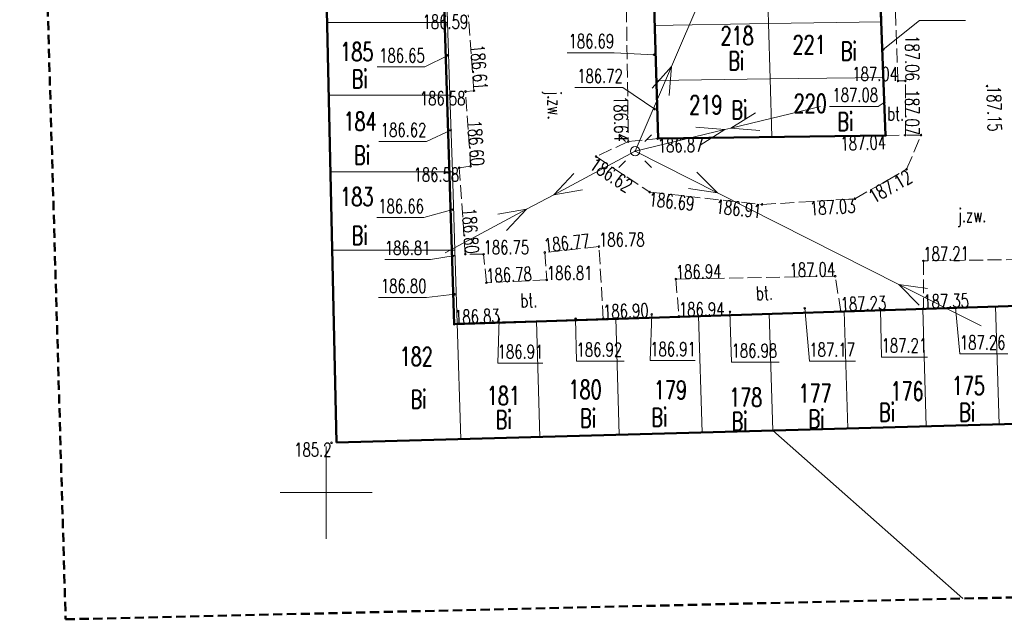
# Model space of a CAD drawing. Header units: metres. Extents: x 0 to 7425707, y -302 to 5720571.
# Tile 43 of 50: x 7425588 to 7425641, y 5720449 to 5720482. Entities that reach past the tile are written whole.
import ezdxf
from ezdxf.enums import TextEntityAlignment as Align

# ---------------------------------------------------------------- set-up
doc = ezdxf.new("R2010")
doc.units = ezdxf.units.M
doc.header["$LTSCALE"] = 0.5
for name, pattern in [('1', [0]), ('1_1', [0]), ('1_2', [1.5, 1, -0.5]), ('1_EGBU_A', [0]), ('1_OTKJ', [2, 1.5, -0.5]), ('1_OTKU', [2, 1.5, -0.5]), ('1_SUEP_A', [0]), ('GUZ', [1.4, 0.7, -0.7])]:
    doc.linetypes.add(name, pattern=pattern)
doc.layers.get('0').update_dxf_attribs({"color": 250, "linetype": 'CONTINUOUS', "lineweight": 100})
for name, color, linetype, lineweight in [('DZIALKI_L_0', 7, '1', 18), ('EGBB_L_0', 7, '1_EGBU_A', 50), ('H_WJAZDY_GARAZ_T_0', 7, 'CONTINUOUS', 18), ('KRZYZE_LINIA_L_0', 7, '1_1', 20), ('NUMERY_DZIALEK_T_0', 7, 'CONTINUOUS', 18), ('OTK_E_T_0', 7, 'CONTINUOUS', 0), ('OTK_E_T_3', 7, 'CONTINUOUS', 0), ('OTK_L_0', 7, '1_OTKJ', 18), ('OTK_L_4', 7, '1_OTKU', 18), ('OTR_T_0', 7, 'CONTINUOUS', 18), ('OTR_T_1', 7, 'CONTINUOUS', 18), ('SUE_T_3', 7, 'CONTINUOUS', 18), ('SUE_T_3_T_0', 7, 'CONTINUOUS', 18), ('SUEP_L_0', 1, '1_SUEP_A', 18), ('SUP_T_2', 7, 'CONTINUOUS', 18)]:
    doc.layers.add(name, color=color, linetype=linetype, lineweight=lineweight)
for name, color, linetype, lineweight, true_color in [('NUMERY_UZYTKOW_T_0', 7, 'CONTINUOUS', 18, 0x008000), ('UZYTKI_L_0', 7, 'GUZ', 18, 0x008000), ('ZAKRES_OPRACOWANIA_L_0', 7, '1_2', 50, 0x00ea00)]:
    doc.layers.add(name, color=color, linetype=linetype, lineweight=lineweight, true_color=true_color)
doc.styles.get("Standard").update_dxf_attribs({"font": 'Simplex.SHX', "width": 0.75})

# ---------------------------------------------------------------- blocks, each defined once
blk = doc.blocks.new('1_OTRS')
at = {"linetype": 'Continuous'}
blk.add_circle((0, 0), 0.045, dxfattribs=at)
blk = doc.blocks.new('1_OTRN')
at = {"linetype": 'Continuous'}
blk.add_circle((0, 0), 0.045, dxfattribs=at)
blk = doc.blocks.new('1_SUPP')
at = {"linetype": 'Continuous'}
blk.add_circle((0, 0), 0.25, dxfattribs=at)
blk = doc.blocks.new('1_SUEO_W')
at = {"linetype": 'Continuous'}
for p, q in [((-0.53035, 0.53035), (-0.8839, 0.8839)), ((0.53035, 0.53035), (0.8839, 0.8839)), ((-0.53035, -0.53035), (-0.8839, -0.8839)), ((0.53035, -0.53035), (0.8839, -0.8839))]:
    blk.add_line(p, q, dxfattribs=at)
blk.add_circle((0, 0), 0.025, dxfattribs=at)

msp = doc.modelspace()

# ---------------------------------------------------------------- linework, layer by layer
at = {"layer": 'DZIALKI_L_0', "linetype": '1'}
for p, q in [((7425604.378, 5720485.895), (7425604.478, 5720481.595)), ((7425611.008, 5720481.595), (7425610.868, 5720485.885)), ((7425622.128, 5720484.535), (7425622.218, 5720481.435)), ((7425628.318, 5720484.565), (7425628.408, 5720481.545)), ((7425634.558, 5720481.635), (7425634.478, 5720484.585)), ((7425628.408, 5720481.545), (7425634.558, 5720481.635)), ((7425634.648, 5720478.615), (7425634.558, 5720481.635)), ((7425604.478, 5720481.595), (7425611.008, 5720481.595)), ((7425604.478, 5720481.595), (7425604.558, 5720477.645)), ((7425611.128, 5720477.645), (7425611.008, 5720481.595)), ((7425622.218, 5720481.435), (7425628.408, 5720481.545)), ((7425622.218, 5720481.435), (7425622.308, 5720478.455)), ((7425628.408, 5720481.545), (7425628.498, 5720478.545)), ((7425622.308, 5720478.455), (7425628.498, 5720478.545)), ((7425622.308, 5720478.455), (7425622.418, 5720475.295)), ((7425628.498, 5720478.545), (7425634.648, 5720478.615)), ((7425628.498, 5720478.545), (7425628.598, 5720475.385)), ((7425634.748, 5720475.465), (7425634.648, 5720478.615)), ((7425604.558, 5720477.645), (7425611.128, 5720477.645)), ((7425604.558, 5720477.645), (7425604.658, 5720473.495)), ((7425611.268, 5720473.495), (7425611.128, 5720477.645)), ((7425622.418, 5720475.295), (7425628.598, 5720475.385)), ((7425628.598, 5720475.385), (7425634.748, 5720475.465)), ((7425604.658, 5720473.495), (7425611.268, 5720473.495)), ((7425604.658, 5720473.495), (7425604.748, 5720469.245)), ((7425611.398, 5720469.245), (7425611.268, 5720473.495)), ((7425611.398, 5720469.245), (7425604.748, 5720469.245)), ((7425604.748, 5720469.245), (7425604.988, 5720458.815)), ((7425611.528, 5720465.285), (7425611.398, 5720469.245)), ((7425640.718, 5720466.205), (7425636.768, 5720466.075)), ((7425644.658, 5720466.335), (7425640.718, 5720466.205)), ((7425640.908, 5720459.805), (7425640.718, 5720466.205)), ((7425624.618, 5720465.695), (7425620.128, 5720465.555)), ((7425628.448, 5720465.815), (7425624.618, 5720465.695)), ((7425624.818, 5720459.365), (7425624.618, 5720465.695)), ((7425632.518, 5720465.945), (7425628.448, 5720465.815)), ((7425628.638, 5720459.465), (7425628.448, 5720465.815)), ((7425636.768, 5720466.075), (7425632.518, 5720465.945)), ((7425632.708, 5720459.575), (7425632.518, 5720465.945)), ((7425636.958, 5720459.685), (7425636.768, 5720466.075)), ((7425615.828, 5720465.415), (7425611.528, 5720465.285)), ((7425611.528, 5720465.285), (7425611.718, 5720459.005)), ((7425620.128, 5720465.555), (7425615.828, 5720465.415)), ((7425616.018, 5720459.115), (7425615.828, 5720465.415)), ((7425620.318, 5720459.245), (7425620.128, 5720465.555)), ((7425636.958, 5720459.685), (7425640.908, 5720459.805)), ((7425640.908, 5720459.805), (7425644.858, 5720459.905)), ((7425616.018, 5720459.115), (7425620.318, 5720459.245)), ((7425620.318, 5720459.245), (7425624.818, 5720459.365)), ((7425624.818, 5720459.365), (7425628.638, 5720459.465)), ((7425628.638, 5720459.465), (7425632.708, 5720459.575)), ((7425628.638, 5720459.465), (7425638.95, 5720450.36)), ((7425632.708, 5720459.575), (7425636.958, 5720459.685)), ((7425604.988, 5720458.815), (7425611.718, 5720459.005)), ((7425611.718, 5720459.005), (7425616.018, 5720459.115))]:
    msp.add_line(p, q, dxfattribs=at)
at = {"layer": 'EGBB_L_0', "linetype": '1_EGBU_A'}
for p, q in [((7425634.748, 5720475.465), (7425633.898, 5720498.129)), ((7425621.792, 5720496.778), (7425622.418, 5720475.295)), ((7425611.368, 5720465.235), (7425610.428, 5720494.785)), ((7425604.288, 5720490.015), (7425604.988, 5720458.815)), ((7425622.418, 5720475.295), (7425634.748, 5720475.465)), ((7425661.508, 5720466.855), (7425611.368, 5720465.235)), ((7425604.988, 5720458.815), (7425661.698, 5720460.375))]:
    msp.add_line(p, q, dxfattribs=at)
at = {"layer": 'H_WJAZDY_GARAZ_T_0', "linetype": 'Continuous'}
for p, q in [((7425634.628, 5720480.125), (7425636.596, 5720481.699)), ((7425636.596, 5720481.699), (7425639.093, 5720481.699)), ((7425611.028, 5720479.805), (7425609.772, 5720479.181)), ((7425617.488, 5720479.95), (7425620.04, 5720479.95)), ((7425622.208, 5720479.845), (7425620.04, 5720479.95)), ((7425607.193, 5720479.181), (7425609.772, 5720479.181)), ((7425617.906, 5720478.063), (7425620.511, 5720478.063)), ((7425622.238, 5720476.895), (7425620.511, 5720478.063)), ((7425631.715, 5720477.037), (7425634.348, 5720477.037)), ((7425634.688, 5720477.245), (7425634.348, 5720477.037)), ((7425611.178, 5720475.745), (7425609.86, 5720475.14)), ((7425607.282, 5720475.14), (7425609.86, 5720475.14)), ((7425607.176, 5720471.011), (7425609.727, 5720471.011)), ((7425611.288, 5720471.445), (7425609.727, 5720471.011)), ((7425611.318, 5720468.935), (7425610.078, 5720468.744)), ((7425607.608, 5720468.744), (7425610.078, 5720468.744)), ((7425607.259, 5720466.684), (7425609.865, 5720466.684)), ((7425611.408, 5720466.855), (7425609.865, 5720466.684)), ((7425638.548, 5720466.145), (7425638.783, 5720463.62)), ((7425622.078, 5720465.765), (7425621.994, 5720463.259)), ((7425626.318, 5720465.905), (7425626.406, 5720463.176)), ((7425630.378, 5720466.095), (7425630.624, 5720463.231)), ((7425634.488, 5720466.035), (7425634.537, 5720463.453)), ((7425613.798, 5720465.505), (7425613.724, 5720463.12)), ((7425617.948, 5720465.535), (7425617.998, 5720463.231)), ((7425634.537, 5720463.453), (7425637.034, 5720463.453)), ((7425638.783, 5720463.62), (7425641.388, 5720463.62)), ((7425613.724, 5720463.12), (7425616.167, 5720463.12)), ((7425617.998, 5720463.231), (7425620.576, 5720463.231)), ((7425621.994, 5720463.259), (7425624.436, 5720463.259)), ((7425626.406, 5720463.176), (7425628.985, 5720463.176)), ((7425630.624, 5720463.231), (7425633.121, 5720463.231))]:
    msp.add_line(p, q, dxfattribs=at)
at = {"layer": 'KRZYZE_LINIA_L_0', "linetype": '1_1'}
for p, q in [((7425604.428, 5720453.605), (7425604.428, 5720458.605)), ((7425601.928, 5720456.105), (7425606.928, 5720456.105))]:
    msp.add_line(p, q, dxfattribs=at)
at = {"layer": 'OTK_L_0', "linetype": '1_OTKJ'}
for p, q in [((7425620.678, 5720484.355), (7425620.808, 5720475.135)), ((7425635.428, 5720478.425), (7425635.198, 5720484.695)), ((7425612.438, 5720477.895), (7425612.128, 5720482.005)), ((7425635.828, 5720478.425), (7425635.428, 5720478.425)), ((7425635.828, 5720475.485), (7425635.828, 5720478.425)), ((7425611.978, 5720477.855), (7425612.438, 5720477.895)), ((7425612.258, 5720473.795), (7425611.978, 5720477.855)), ((7425636.678, 5720475.485), (7425635.828, 5720475.485)), ((7425635.898, 5720473.635), (7425636.678, 5720475.485)), ((7425620.808, 5720475.135), (7425619.058, 5720474.325)), ((7425619.058, 5720474.325), (7425621.968, 5720472.395)), ((7425611.638, 5720473.715), (7425612.258, 5720473.795)), ((7425611.968, 5720469.035), (7425611.638, 5720473.715)), ((7425633.098, 5720472.035), (7425635.898, 5720473.635)), ((7425621.968, 5720472.395), (7425628.058, 5720471.725)), ((7425628.058, 5720471.725), (7425633.098, 5720472.035)), ((7425619.218, 5720469.445), (7425616.278, 5720469.125)), ((7425619.45, 5720465.497), (7425619.218, 5720469.445)), ((7425612.958, 5720469.025), (7425611.968, 5720469.035)), ((7425613.118, 5720467.485), (7425612.958, 5720469.025)), ((7425616.278, 5720469.125), (7425616.388, 5720467.635)), ((7425649.038, 5720468.845), (7425636.808, 5720468.665)), ((7425636.808, 5720468.665), (7425636.808, 5720466.057)), ((7425632.028, 5720467.835), (7425623.388, 5720467.685)), ((7425632.331, 5720465.913), (7425632.028, 5720467.835)), ((7425616.388, 5720467.635), (7425613.118, 5720467.485)), ((7425623.388, 5720467.685), (7425623.551, 5720465.629)), ((7425623.551, 5720465.629), (7425619.45, 5720465.497)), ((7425636.808, 5720466.057), (7425632.331, 5720465.913))]:
    msp.add_line(p, q, dxfattribs=at)
at = {"layer": 'OTK_L_4', "linetype": '1_OTKU'}
for p, q in [((7425633.898, 5720498.129), (7425634.748, 5720475.465)), ((7425622.418, 5720475.295), (7425621.889, 5720493.426)), ((7425610.482, 5720493.086), (7425611.368, 5720465.235)), ((7425620.678, 5720484.355), (7425620.808, 5720475.135)), ((7425635.428, 5720478.425), (7425635.198, 5720484.695)), ((7425612.438, 5720477.895), (7425612.128, 5720482.005)), ((7425635.828, 5720478.425), (7425635.428, 5720478.425)), ((7425635.828, 5720475.485), (7425635.828, 5720478.425)), ((7425611.978, 5720477.855), (7425612.438, 5720477.895)), ((7425612.258, 5720473.795), (7425611.978, 5720477.855)), ((7425620.808, 5720475.135), (7425622.418, 5720475.295)), ((7425634.748, 5720475.465), (7425635.828, 5720475.485)), ((7425611.638, 5720473.715), (7425612.258, 5720473.795)), ((7425611.968, 5720469.035), (7425611.638, 5720473.715)), ((7425619.218, 5720469.445), (7425616.278, 5720469.125)), ((7425619.45, 5720465.497), (7425619.218, 5720469.445)), ((7425612.958, 5720469.025), (7425611.968, 5720469.035)), ((7425613.118, 5720467.485), (7425612.958, 5720469.025)), ((7425616.278, 5720469.125), (7425616.388, 5720467.635)), ((7425649.038, 5720468.845), (7425636.808, 5720468.665)), ((7425636.808, 5720468.665), (7425636.808, 5720466.057)), ((7425632.028, 5720467.835), (7425623.388, 5720467.685)), ((7425632.331, 5720465.913), (7425632.028, 5720467.835)), ((7425616.388, 5720467.635), (7425613.118, 5720467.485)), ((7425623.388, 5720467.685), (7425623.551, 5720465.629)), ((7425636.808, 5720466.057), (7425649.088, 5720466.454)), ((7425623.551, 5720465.629), (7425632.331, 5720465.913)), ((7425611.368, 5720465.235), (7425619.45, 5720465.497))]:
    msp.add_line(p, q, dxfattribs=at)
at = {"layer": 'SUEP_L_0', "linetype": '1_SUEP_A'}
for p, q in [((7425623.152, 5720479.209), (7425627.1, 5720488.397)), ((7425621.178, 5720474.615), (7425623.152, 5720479.209)), ((7425622.1, 5720478.028), (7425623.152, 5720479.209)), ((7425623.152, 5720479.209), (7425623.019, 5720477.634)), ((7425626.365, 5720475.863), (7425631.227, 5720477.032)), ((7425627.707, 5720476.7), (7425626.365, 5720475.863)), ((7425621.178, 5720474.615), (7425626.039, 5720475.784)), ((7425624.464, 5720475.92), (7425626.039, 5720475.784)), ((7425626.039, 5720475.784), (7425624.697, 5720474.948)), ((7425626.039, 5720475.784), (7425626.365, 5720475.863)), ((7425626.365, 5720475.863), (7425627.941, 5720475.728)), ((7425621.178, 5720474.615), (7425616.769, 5720472.256)), ((7425621.178, 5720474.615), (7425625.64, 5720472.36)), ((7425616.769, 5720472.256), (7425617.856, 5720473.405)), ((7425624.527, 5720473.483), (7425625.64, 5720472.36)), ((7425625.64, 5720472.36), (7425624.076, 5720472.59)), ((7425616.769, 5720472.256), (7425615.294, 5720471.467)), ((7425618.328, 5720472.523), (7425616.769, 5720472.256)), ((7425625.64, 5720472.36), (7425635.469, 5720467.392)), ((7425615.294, 5720471.467), (7425610.886, 5720469.107)), ((7425615.294, 5720471.467), (7425613.736, 5720471.2)), ((7425614.208, 5720470.318), (7425615.294, 5720471.467)), ((7425635.469, 5720467.392), (7425639.932, 5720465.137)), ((7425637.034, 5720467.162), (7425635.469, 5720467.392)), ((7425635.469, 5720467.392), (7425636.582, 5720466.27))]:
    msp.add_line(p, q, dxfattribs=at)
at = {"layer": 'UZYTKI_L_0', "linetype": 'GUZ'}
for p, q in [((7425604.378, 5720485.895), (7425604.478, 5720481.595)), ((7425604.478, 5720481.595), (7425604.558, 5720477.645)), ((7425604.558, 5720477.645), (7425604.658, 5720473.495)), ((7425604.658, 5720473.495), (7425604.748, 5720469.245)), ((7425604.748, 5720469.245), (7425604.988, 5720458.815)), ((7425636.958, 5720459.685), (7425640.908, 5720459.805)), ((7425640.908, 5720459.805), (7425644.858, 5720459.905)), ((7425616.018, 5720459.115), (7425620.318, 5720459.245)), ((7425620.318, 5720459.245), (7425624.818, 5720459.365)), ((7425624.818, 5720459.365), (7425628.638, 5720459.465)), ((7425628.638, 5720459.465), (7425632.708, 5720459.575)), ((7425632.708, 5720459.575), (7425636.958, 5720459.685)), ((7425604.988, 5720458.815), (7425611.718, 5720459.005)), ((7425611.718, 5720459.005), (7425616.018, 5720459.115))]:
    msp.add_line(p, q, dxfattribs=at)
at = {"layer": 'ZAKRES_OPRACOWANIA_L_0', "linetype": '1_2'}
for p, q in [((7425587.808, 5720534.145), (7425590.298, 5720449.235)), ((7425587.808, 5720534.145), (7425590.298, 5720449.235)), ((7425590.298, 5720449.235), (7425674.678, 5720451.185)), ((7425590.298, 5720449.235), (7425674.678, 5720451.185))]:
    msp.add_line(p, q, dxfattribs=at)

# ---------------------------------------------------------------- block references
at = {"layer": 'H_WJAZDY_GARAZ_T_0'}
for p in [(7425634.628, 5720480.125), (7425611.028, 5720479.805), (7425622.208, 5720479.845), (7425622.238, 5720476.895), (7425634.688, 5720477.245), (7425611.178, 5720475.745), (7425611.288, 5720471.445), (7425611.318, 5720468.935), (7425611.408, 5720466.855), (7425630.378, 5720466.095), (7425638.548, 5720466.145), (7425622.078, 5720465.765), (7425626.318, 5720465.905), (7425634.488, 5720466.035), (7425613.798, 5720465.505), (7425617.948, 5720465.535)]:
    msp.add_blockref('1_OTRS', p, dxfattribs=at)
at = {"layer": 'OTR_T_0'}
for p in [(7425635.428, 5720478.425), (7425635.828, 5720478.425), (7425611.978, 5720477.855), (7425612.438, 5720477.895), (7425640.258, 5720478.145), (7425622.398, 5720475.295), (7425634.768, 5720475.475), (7425635.828, 5720475.485), (7425636.678, 5720475.485), (7425620.808, 5720475.135), (7425619.058, 5720474.325), (7425611.638, 5720473.715), (7425612.258, 5720473.795), (7425635.898, 5720473.635), (7425621.968, 5720472.395), (7425633.098, 5720472.035), (7425628.058, 5720471.725), (7425619.218, 5720469.445), (7425611.968, 5720469.035), (7425612.958, 5720469.025), (7425616.278, 5720469.125), (7425636.808, 5720468.665), (7425623.388, 5720467.685), (7425632.028, 5720467.835), (7425613.118, 5720467.485), (7425616.388, 5720467.635), (7425636.808, 5720466.085), (7425623.548, 5720465.665), (7425632.328, 5720465.935), (7425611.368, 5720465.235), (7425619.448, 5720465.535)]:
    msp.add_blockref('1_OTRS', p, dxfattribs=at)
at = {"layer": 'OTR_T_1'}
msp.add_blockref('1_OTRN', (7425604.714, 5720458.806), dxfattribs=at)
at = {"layer": 'SUE_T_3'}
msp.add_blockref('1_SUPP', (7425621.178, 5720474.615), dxfattribs=at)
at = {"layer": 'SUE_T_3_T_0'}
msp.add_blockref('1_SUEO_W', (7425621.178, 5720474.615), dxfattribs=at)
at = {"layer": 'SUP_T_2'}
msp.add_blockref('1_SUPP', (7425621.178, 5720474.615), dxfattribs=at)

# ---------------------------------------------------------------- texts
at = {"layer": 'H_WJAZDY_GARAZ_T_0', "width": 0.7}
for s, p in [('186.69', (7425620.04, 5720480.95)), ('186.72', (7425620.511, 5720479.063)), ('187.08', (7425634.348, 5720478.037))]:
    msp.add_text(s, height=0.75, dxfattribs=at).set_placement(p, align=Align.TOP_RIGHT)
for s, p in [('186.65', (7425609.772, 5720479.431)), ('186.62', (7425609.86, 5720475.39)), ('186.66', (7425609.727, 5720471.261)), ('186.81', (7425610.078, 5720468.994)), ('186.80', (7425609.865, 5720466.934))]:
    msp.add_text(s, height=0.75, dxfattribs=at).set_placement(p, align=Align.RIGHT)
for s, p in [('187.26', (7425638.783, 5720464.62)), ('186.91', (7425613.724, 5720464.12)), ('186.92', (7425617.998, 5720464.231)), ('186.91', (7425621.994, 5720464.259)), ('186.98', (7425626.406, 5720464.176)), ('187.17', (7425630.624, 5720464.231)), ('187.21', (7425634.537, 5720464.453))]:
    msp.add_text(s, height=0.75, dxfattribs=at).set_placement(p, align=Align.TOP_LEFT)
at = {"layer": 'NUMERY_DZIALEK_T_0', "width": 0.7}
for s, p in [('218', (7425625.805, 5720481.373)), ('221', (7425629.714, 5720480.895)), ('185', (7425605.186, 5720480.505)), ('219', (7425624.112, 5720477.626)), ('220', (7425629.769, 5720477.704)), ('184', (7425605.364, 5720476.731)), ('183', (7425605.186, 5720472.646)), ('182', (7425608.408, 5720463.985)), ('175', (7425638.345, 5720462.407)), ('181', (7425613.134, 5720461.857)), ('180', (7425617.565, 5720462.197)), ('179', (7425622.192, 5720462.168)), ('177', (7425630.033, 5720461.981)), ('176', (7425635.018, 5720462.105)), ('178', (7425626.268, 5720461.768))]:
    msp.add_text(s, height=1, dxfattribs=at).set_placement(p, align=Align.TOP_LEFT)
at = {"layer": 'NUMERY_UZYTKOW_T_0', "width": 0.7}
for p in [(7425632.326, 5720480.54), (7425626.221, 5720480.013), (7425605.799, 5720479.025), (7425626.387, 5720477.349), (7425632.132, 5720476.71), (7425605.932, 5720474.896), (7425605.799, 5720470.544), (7425608.995, 5720461.664), (7425634.393, 5720460.954), (7425638.744, 5720460.954), (7425613.613, 5720460.554), (7425618.186, 5720460.643), (7425622.049, 5720460.687), (7425626.401, 5720460.465), (7425630.574, 5720460.598)]:
    msp.add_text('Bi', height=1, dxfattribs=at).set_placement(p, align=Align.TOP_LEFT)
at = {"layer": 'OTK_E_T_0', "lineweight": 9, "width": 0.7}
msp.add_text('j.zw.', height=0.75, rotation=271.7184, dxfattribs=at).set_placement((7425616.699, 5720477.103), align=Align.MIDDLE)
msp.add_text('j.zw.', height=0.75, dxfattribs=at).set_placement((7425639.447, 5720471.033), align=Align.MIDDLE)
at = {"layer": 'OTK_E_T_3', "lineweight": 9, "width": 0.7}
msp.add_text('bt.', height=0.75, dxfattribs=at).set_placement((7425635.303, 5720476.65), align=Align.MIDDLE)
for rotation, p in [(2.4343, (7425628.186, 5720466.925)), (1.6847, (7425615.418, 5720466.531))]:
    msp.add_text('bt.', height=0.75, rotation=rotation, dxfattribs=at).set_placement(p, align=Align.MIDDLE)
at = {"layer": 'OTR_T_0', "lineweight": 9, "width": 0.7}
for s, p in [('186.59', (7425612.128, 5720482.005)), ('186.58', (7425611.978, 5720477.855)), ('186.58', (7425611.638, 5720473.715))]:
    msp.add_text(s, height=0.75, dxfattribs=at).set_placement(p, align=Align.TOP_RIGHT)
for s, rotation, p in [('187.06', 270, (7425635.828, 5720478.425)), ('186.61', 274.3134, (7425612.438, 5720477.895)), ('187.07', 270, (7425635.828, 5720475.485)), ('186.60', 273.9452, (7425612.258, 5720473.795)), ('186.80', 274.0334, (7425611.968, 5720469.035)), ('187.04', 0.9946, (7425632.028, 5720467.835))]:
    msp.add_text(s, height=0.75, rotation=rotation, dxfattribs=at).set_placement(p, align=Align.RIGHT)
msp.add_text('187.04', height=0.75, dxfattribs=at).set_placement((7425635.428, 5720478.425), align=Align.RIGHT)
for s, rotation, p in [('187.15', 271.0867, (7425640.258, 5720478.145)), ('186.77', 6.2118, (7425616.278, 5720469.125)), ('187.21', 0.8432, (7425636.808, 5720468.665)), ('186.78', 2.6264, (7425613.118, 5720467.485)), ('186.94', 0.9946, (7425623.388, 5720467.685)), ('187.23', 1.9177, (7425632.328, 5720465.935)), ('187.35', 1.4473, (7425636.808, 5720466.085)), ('186.90', 1.8161, (7425619.448, 5720465.535)), ('186.83', 1.8506, (7425611.368, 5720465.235))]:
    msp.add_text(s, height=0.75, rotation=rotation, dxfattribs=at).set_placement(p)
for s, rotation, p in [('186.64', 270.8078, (7425620.808, 5720475.135)), ('187.04', 1.7212, (7425634.768, 5720475.475)), ('187.12', 29.7449, (7425635.898, 5720473.635)), ('187.03', 3.5197, (7425633.098, 5720472.035)), ('186.91', 353.7218, (7425628.058, 5720471.725))]:
    msp.add_text(s, height=0.75, rotation=rotation, dxfattribs=at).set_placement(p, align=Align.TOP_RIGHT)
for s, rotation, p in [('186.87', 0.7842, (7425622.398, 5720475.295)), ('186.62', 326.4465, (7425619.058, 5720474.325)), ('186.69', 353.7218, (7425621.968, 5720472.395))]:
    msp.add_text(s, height=0.75, rotation=rotation, dxfattribs=at).set_placement(p, align=Align.TOP_LEFT)
for s, p in [('186.78', (7425619.218, 5720469.445)), ('186.75', (7425612.958, 5720469.025)), ('186.81', (7425616.388, 5720467.635)), ('186.94', (7425623.548, 5720465.665))]:
    msp.add_text(s, height=0.75, dxfattribs=at).set_placement(p)
at = {"layer": 'OTR_T_1', "lineweight": 9, "width": 0.7}
msp.add_text('185.2', height=0.75, dxfattribs=at).set_placement((7425604.714, 5720458.806), align=Align.TOP_RIGHT)

doc.saveas('drawing.dxf')
